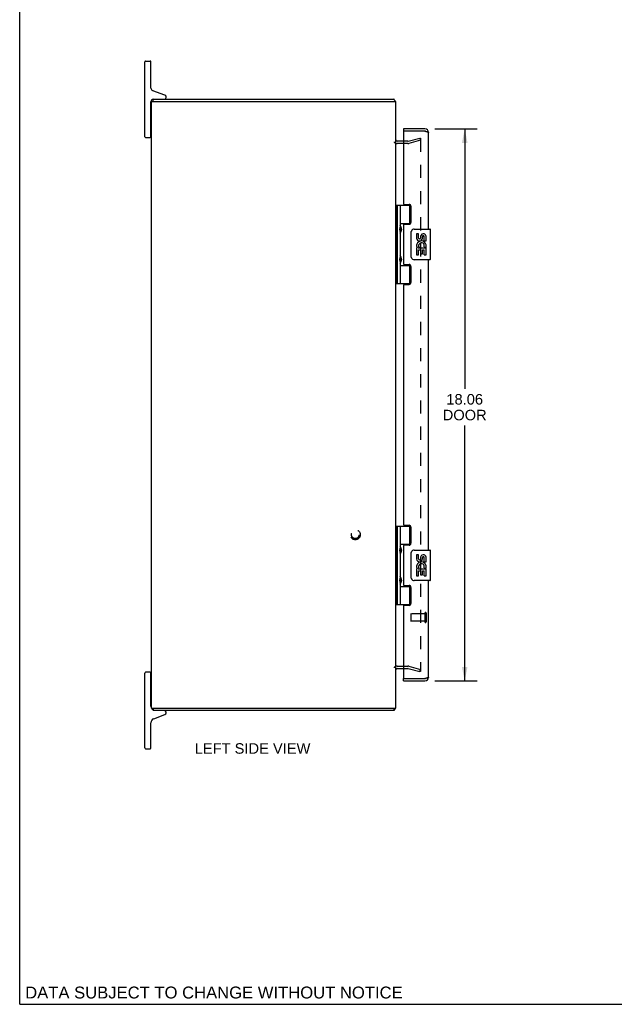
# Model space of a CAD drawing. Header units: inches. Extents: x 0 to 77.9, y 0 to 50.4.
# Tile 1 of 4: x 0 to 19.5, y 0 to 32.2. Entities that reach past the tile are written whole.
import ezdxf

# ---------------------------------------------------------------- set-up
doc = ezdxf.new("R2010")
doc.units = ezdxf.units.IN
doc.header["$LTSCALE"] = 4.282443
doc.header["$MEASUREMENT"] = 0
doc.linetypes.add('HIDDEN', pattern=[0.2, 0.1, -0.1])
doc.layers.get('0').update_dxf_attribs({"linetype": 'CONTINUOUS'})
for name, color, linetype in [('DEFAULT_2', 8, 'HIDDEN'), ('DIMENSIONS', 7, 'CONTINUOUS'), ('DOOR_ASSEMBLY', 7, 'CONTINUOUS')]:
    doc.layers.add(name, color=color, linetype=linetype)
doc.styles.get("Standard").update_dxf_attribs({"font": 'arial.ttf'})
doc.dimstyles.new('DIMSTYLE_1', dxfattribs={"dimtxt": 0.343511, "dimasz": 0.458015, "dimexe": 0.09, "dimexo": 0.07, "dimgap": 0.0375, "dimtad": 0, "dimtih": 1, "dimtoh": 1, "dimzin": 4, "dimdsep": 46, "dimtxsty": 'Standard', "dimblk": '_FILLED', "dimblk1": '_FILLED', "dimblk2": '_FILLED', "dimcen": 0.09, "dimazin": 1, "dimtfac": 1, "dimtdec": 3, "dimtofl": 0, "dimtmove": 0, "dimatfit": 3, "dimldrblk": '_FILLED', "dimfxl": 0, "dimtolj": 1, "dimtzin": 4, "dimarcsym": 0})

# ---------------------------------------------------------------- blocks, each defined once
blk = doc.blocks.new('_FILLED')
at = {"color": 0, "linetype": 'ByBlock'}
blk.add_solid([(0, 0), (-1, 0.2), (-1, -0.2)], dxfattribs=at)
blk = doc.blocks.new('*D5')
at = {"layer": 'DIMENSIONS', "color": 2, "linetype": 'Continuous'}
for p, q in [((13.587, 28.645), (14.98, 28.645)), ((14.568, 28.645), (14.568, 20.14)), ((14.568, 10.582), (14.568, 18.937)), ((13.587, 10.582), (14.98, 10.582))]:
    blk.add_line(p, q, dxfattribs=at)
at = {"layer": 'DIMENSIONS', "color": 2, "linetype": 'Continuous', "xscale": 0.4580152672, "yscale": 0.4580152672, "zscale": 0.4580152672}
for p, rotation in [((14.568, 28.645), 90), ((14.568, 10.582), 270)]:
    blk.add_blockref('_FILLED', p, dxfattribs=dict(at, rotation=rotation))
at = {"layer": 'DIMENSIONS', "color": 2, "linetype": 'Continuous', "insert": (14.568, 19.968), "char_height": 0.3435, "width": 1.4379, "attachment_point": 2, "line_spacing_factor": 0.9}
blk.add_mtext('18.06\\PDOOR', dxfattribs=at)

msp = doc.modelspace()

# ---------------------------------------------------------------- linework, layer by layer
at = {"color": 7, "linetype": 'Continuous'}
for p, q in [((0, 0), (0, 50.382)), ((4.096, 28.389), (4.096, 30.839)), ((4.121, 30.864), (4.271, 30.864)), ((4.296, 29.979), (4.296, 30.839)), ((4.756, 29.748), (4.355, 29.894)), ((4.796, 29.674), (4.796, 29.692)), ((4.296, 28.389), (4.296, 29.524)), ((4.374, 29.539), (4.374, 29.614)), ((4.296, 29.159), (4.311, 29.159)), ((4.121, 28.364), (4.271, 28.364)), ((4.296, 28.569), (4.311, 28.569)), ((4.096, 8.389), (4.096, 10.839)), ((4.271, 10.864), (4.121, 10.864)), ((4.296, 9.754), (4.296, 10.839)), ((4.296, 10.659), (4.311, 10.659)), ((4.296, 10.069), (4.311, 10.069)), ((4.374, 9.689), (4.374, 9.614)), ((12.248, 9.689), (12.248, 9.614)), ((4.388, 9.345), (4.756, 9.479)), ((4.796, 9.536), (4.796, 9.554)), ((4.296, 8.389), (4.296, 9.214)), ((4.121, 8.364), (4.271, 8.364)), ((0, 0), (77.863, 0))]:
    msp.add_line(p, q, dxfattribs=at)
at = {"color": 3, "linetype": 'Continuous'}
for p, q in [((4.311, 9.689), (4.311, 29.539)), ((4.311, 29.539), (12.311, 29.539)), ((4.374, 29.614), (12.248, 29.614)), ((12.311, 9.689), (12.311, 29.539)), ((12.559, 28.239), (12.353, 28.239)), ((12.353, 10.989), (12.559, 10.989)), ((4.311, 9.689), (12.311, 9.689)), ((12.248, 9.614), (4.374, 9.614))]:
    msp.add_line(p, q, dxfattribs=at)
for points in [[(12.262, 29.6), (12.261, 29.602), (12.26, 29.604), (12.259, 29.605), (12.258, 29.607), (12.256, 29.608), (12.255, 29.61), (12.254, 29.611), (12.253, 29.612), (12.252, 29.613), (12.251, 29.613), (12.25, 29.613), (12.249, 29.614), (12.248, 29.614), (12.248, 29.614)], [(12.273, 29.583), (12.272, 29.584), (12.27, 29.585), (12.269, 29.587), (12.268, 29.589), (12.267, 29.59), (12.266, 29.592), (12.265, 29.594), (12.264, 29.596), (12.262, 29.6)], [(12.264, 9.631), (12.262, 9.627), (12.261, 9.625), (12.26, 9.624), (12.259, 9.622), (12.258, 9.621), (12.256, 9.619), (12.255, 9.618), (12.254, 9.617), (12.253, 9.616), (12.252, 9.615), (12.251, 9.614), (12.25, 9.614), (12.249, 9.614), (12.248, 9.614), (12.248, 9.614)], [(12.273, 9.645), (12.272, 9.643), (12.27, 9.642), (12.269, 9.641), (12.268, 9.639), (12.267, 9.637), (12.266, 9.635), (12.265, 9.633), (12.264, 9.631)]]:
    msp.add_lwpolyline(points, dxfattribs=at)
at = {"color": 7, "linetype": 'Continuous'}
for centre, radius, start, end in [((4.121, 30.839), 0.025, 90, 180), ((4.271, 30.839), 0.025, 0, 90), ((4.386, 29.979), 0.09, 180, 250), ((4.736, 29.674), 0.06, 270, 360), ((4.736, 29.692), 0.06, 0, 70), ((4.386, 29.524), 0.09, 97.5759, 180), ((4.121, 28.389), 0.025, 180, 270), ((4.271, 28.389), 0.025, 270, 360), ((4.121, 10.839), 0.025, 90, 180), ((4.271, 10.839), 0.025, 0, 90), ((4.436, 9.754), 0.14, 180, 206.6756), ((4.436, 9.754), 0.14, 207.7056, 243.698), ((4.436, 9.214), 0.14, 110, 180), ((4.736, 9.554), 0.06, 0, 90), ((4.736, 9.536), 0.06, 290, 360), ((4.121, 8.389), 0.025, 180, 270), ((4.271, 8.389), 0.025, 270, 360)]:
    msp.add_arc(centre, radius, start, end, dxfattribs=at)
at = {"color": 3, "linetype": 'Continuous'}
for centre, radius, start, end in [((12.194, 29.497), 0.117, 21.0378, 47.4431), ((12.353, 28.281), 0.042, 180, 270), ((12.353, 10.947), 0.042, 90, 180), ((12.194, 9.731), 0.117, 312.5569, 338.9622)]:
    msp.add_arc(centre, radius, start, end, dxfattribs=at)
at = {"layer": 'DEFAULT_2', "color": 8, "linetype": 'HIDDEN'}
for p, q in [((12.711, 28.164), (12.353, 28.164)), ((12.711, 28.239), (12.559, 28.239)), ((12.718, 28.24), (13.104, 28.343)), ((13.123, 28.271), (12.737, 28.167)), ((13.104, 28.343), (13.123, 28.271)), ((13.123, 28.322), (13.123, 10.905)), ((12.353, 11.064), (12.711, 11.064)), ((12.559, 10.989), (12.711, 10.989)), ((12.718, 10.988), (13.104, 10.884)), ((12.737, 11.06), (13.123, 10.957)), ((13.104, 10.884), (13.123, 10.957))]:
    msp.add_line(p, q, dxfattribs=at)
for points in [[(13.109, 28.337), (13.108, 28.337), (13.107, 28.337), (13.105, 28.337)], [(13.113, 28.337), (13.112, 28.337), (13.11, 28.337), (13.109, 28.337), (13.109, 28.337)], [(13.113, 28.337), (13.114, 28.336), (13.116, 28.336), (13.117, 28.335), (13.118, 28.334), (13.119, 28.333), (13.12, 28.332), (13.12, 28.331), (13.121, 28.33), (13.122, 28.329), (13.122, 28.328), (13.123, 28.327), (13.123, 28.325), (13.123, 28.324), (13.123, 28.322)], [(13.109, 10.89), (13.108, 10.89), (13.107, 10.89), (13.105, 10.891)], [(13.123, 10.905), (13.123, 10.904), (13.123, 10.902), (13.123, 10.901), (13.122, 10.9), (13.122, 10.898), (13.121, 10.897), (13.12, 10.896), (13.12, 10.895), (13.119, 10.894), (13.118, 10.893), (13.117, 10.892), (13.116, 10.892), (13.114, 10.891), (13.113, 10.891), (13.112, 10.89), (13.11, 10.89), (13.109, 10.89), (13.109, 10.89)]]:
    msp.add_lwpolyline(points, dxfattribs=at)
for radius in [0.164, 0.124]:
    msp.add_circle((10.986, 15.364), radius, dxfattribs=at)
for centre, radius, start, end in [((12.353, 28.281), 0.117, 213.0998, 270), ((12.711, 28.264), 0.025, 270, 285), ((12.711, 28.264), 0.1, 270, 285), ((12.353, 10.947), 0.117, 90, 146.9002), ((12.711, 10.964), 0.1, 75, 90), ((12.711, 10.964), 0.025, 75, 90)]:
    msp.add_arc(centre, radius, start, end, dxfattribs=at)
at = {"layer": 'DOOR_ASSEMBLY', "color": 7, "linetype": 'Continuous'}
for p, q in [((12.559, 28.645), (12.559, 28.57)), ((12.316, 26.143), (12.316, 23.584)), ((12.316, 26.143), (12.8, 26.143)), ((12.355, 26.143), (12.355, 23.584)), ((12.454, 26.143), (12.454, 25.456)), ((12.774, 25.553), (12.774, 26.143)), ((12.311, 25.485), (12.316, 25.486)), ((12.454, 25.553), (12.8, 25.553)), ((12.742, 25.544), (12.742, 25.521)), ((12.742, 25.544), (12.794, 25.544)), ((12.311, 25.227), (12.316, 25.226)), ((12.454, 25.256), (12.454, 24.472)), ((12.47, 25.286), (12.47, 25.426)), ((12.819, 24.464), (12.819, 25.264)), ((12.919, 25.364), (13.429, 25.364)), ((12.994, 25.21), (12.994, 25.073)), ((13.057, 25.21), (12.994, 25.21)), ((13.057, 25.073), (13.057, 25.21)), ((13.122, 25.136), (13.122, 25.067)), ((13.306, 24.979), (13.306, 25.136)), ((13.444, 24.379), (13.444, 25.349)), ((13.183, 25.073), (13.183, 25.115)), ((13.246, 24.979), (13.246, 25.115)), ((13.246, 24.979), (13.306, 24.979)), ((13.306, 24.795), (13.306, 24.848)), ((12.311, 24.501), (12.316, 24.502)), ((12.994, 24.748), (12.994, 24.518)), ((13.012, 24.748), (12.994, 24.748)), ((12.994, 24.518), (13.057, 24.518)), ((13.047, 24.748), (13.074, 24.768)), ((13.047, 24.748), (13.306, 24.748)), ((13.057, 24.518), (13.057, 24.686)), ((13.057, 24.686), (13.122, 24.686)), ((13.122, 24.686), (13.122, 24.55)), ((13.122, 24.55), (13.183, 24.55)), ((13.183, 24.55), (13.183, 24.686)), ((13.183, 24.686), (13.246, 24.686)), ((13.238, 24.784), (13.295, 24.759)), ((13.246, 24.518), (13.246, 24.686)), ((13.246, 24.518), (13.306, 24.518)), ((13.306, 24.518), (13.306, 24.748)), ((12.311, 24.243), (12.316, 24.242)), ((12.454, 24.272), (12.454, 23.584)), ((12.454, 24.175), (12.8, 24.175)), ((12.47, 24.302), (12.47, 24.442)), ((12.742, 24.206), (12.742, 24.184)), ((12.794, 24.184), (12.742, 24.184)), ((12.774, 23.584), (12.774, 24.175)), ((13.429, 24.364), (12.919, 24.364)), ((12.316, 23.584), (12.8, 23.584)), ((12.316, 15.643), (12.8, 15.643)), ((12.316, 15.643), (12.316, 13.084)), ((12.355, 15.643), (12.355, 13.084)), ((12.454, 15.643), (12.454, 14.956)), ((12.774, 15.053), (12.774, 15.643)), ((12.311, 14.985), (12.316, 14.986)), ((12.454, 15.053), (12.8, 15.053)), ((12.47, 14.786), (12.47, 14.926)), ((12.742, 15.044), (12.794, 15.044)), ((12.742, 15.044), (12.742, 15.021)), ((12.919, 14.864), (13.429, 14.864)), ((13.444, 13.879), (13.444, 14.849)), ((12.311, 14.726), (12.316, 14.726)), ((12.454, 14.755), (12.454, 13.972)), ((12.819, 13.964), (12.819, 14.764)), ((13.057, 14.709), (12.994, 14.709)), ((12.994, 14.709), (12.994, 14.573)), ((13.057, 14.573), (13.057, 14.709)), ((13.122, 14.636), (13.122, 14.567)), ((13.183, 14.573), (13.183, 14.615)), ((13.246, 14.479), (13.246, 14.615)), ((13.306, 14.479), (13.306, 14.636)), ((13.012, 14.248), (12.994, 14.248)), ((12.994, 14.248), (12.994, 14.018)), ((13.047, 14.248), (13.074, 14.267)), ((13.047, 14.248), (13.306, 14.248)), ((13.057, 14.185), (13.122, 14.185)), ((13.057, 14.018), (13.057, 14.185)), ((13.122, 14.185), (13.122, 14.049)), ((13.183, 14.185), (13.246, 14.185)), ((13.183, 14.049), (13.183, 14.185)), ((13.238, 14.284), (13.295, 14.259)), ((13.246, 14.479), (13.306, 14.479)), ((13.246, 14.018), (13.246, 14.185)), ((13.306, 14.295), (13.306, 14.348)), ((13.306, 14.018), (13.306, 14.248)), ((12.311, 14.001), (12.316, 14.002)), ((12.47, 13.802), (12.47, 13.942)), ((13.429, 13.864), (12.919, 13.864)), ((12.994, 14.018), (13.057, 14.018)), ((13.122, 14.049), (13.183, 14.049)), ((13.246, 14.018), (13.306, 14.018)), ((12.311, 13.742), (12.316, 13.742)), ((12.454, 13.771), (12.454, 13.084)), ((12.454, 13.675), (12.8, 13.675)), ((12.742, 13.706), (12.742, 13.684)), ((12.794, 13.684), (12.742, 13.684)), ((12.774, 13.084), (12.774, 13.675)), ((12.316, 13.084), (12.8, 13.084)), ((12.559, 10.582), (12.559, 10.657))]:
    msp.add_line(p, q, dxfattribs=at)
at = {"layer": 'DOOR_ASSEMBLY', "color": 3, "linetype": 'Continuous'}
for p, q in [((13.267, 28.645), (12.559, 28.645)), ((12.559, 28.57), (12.559, 26.205)), ((13.267, 28.57), (12.559, 28.57)), ((13.267, 28.57), (13.269, 28.57)), ((13.269, 28.57), (13.279, 28.567)), ((13.279, 28.567), (13.287, 28.565)), ((13.287, 28.565), (13.294, 28.564)), ((13.294, 28.564), (13.299, 28.563)), ((13.299, 28.563), (13.304, 28.561)), ((13.304, 28.561), (13.309, 28.56)), ((13.309, 28.56), (13.314, 28.559)), ((13.314, 28.559), (13.318, 28.558)), ((13.318, 28.558), (13.323, 28.557)), ((13.323, 28.557), (13.327, 28.556)), ((13.384, 25.364), (13.384, 28.528)), ((12.59, 26.174), (12.746, 26.174)), ((12.809, 26.111), (12.809, 25.584)), ((12.559, 25.49), (12.559, 24.237)), ((12.59, 25.521), (12.746, 25.521)), ((12.59, 24.206), (12.746, 24.206)), ((13.384, 14.864), (13.384, 24.364)), ((12.809, 24.143), (12.809, 23.616)), ((12.559, 23.522), (12.559, 15.705)), ((12.59, 23.553), (12.746, 23.553)), ((12.59, 15.674), (12.746, 15.674)), ((12.809, 15.611), (12.809, 15.084)), ((12.559, 14.99), (12.559, 13.737)), ((12.746, 15.021), (12.59, 15.021)), ((13.384, 10.699), (13.384, 13.864)), ((12.59, 13.706), (12.746, 13.706)), ((12.809, 13.643), (12.809, 13.116)), ((12.559, 13.022), (12.559, 10.657)), ((12.746, 13.053), (12.59, 13.053)), ((12.559, 10.657), (13.267, 10.657)), ((13.279, 10.66), (13.267, 10.657)), ((13.287, 10.662), (13.279, 10.66)), ((13.294, 10.664), (13.287, 10.662)), ((13.299, 10.665), (13.294, 10.664)), ((13.304, 10.666), (13.299, 10.665)), ((13.309, 10.667), (13.304, 10.666)), ((13.314, 10.668), (13.309, 10.667)), ((13.318, 10.67), (13.314, 10.668)), ((13.323, 10.671), (13.318, 10.67)), ((13.327, 10.672), (13.323, 10.671)), ((13.332, 10.673), (13.327, 10.672)), ((12.559, 10.582), (13.267, 10.582))]:
    msp.add_line(p, q, dxfattribs=at)
at = {"layer": 'DOOR_ASSEMBLY', "color": 8, "linetype": 'HIDDEN'}
for p, q in [((12.809, 12.771), (12.809, 12.543)), ((13.266, 12.781), (12.819, 12.781)), ((13.266, 12.799), (13.266, 12.515)), ((13.309, 12.799), (13.309, 12.515)), ((13.266, 12.533), (12.819, 12.533))]:
    msp.add_line(p, q, dxfattribs=at)
at = {"layer": 'DOOR_ASSEMBLY', "color": 3, "linetype": 'Continuous'}
for points in [[(13.327, 28.556), (13.332, 28.554), (13.334, 28.554), (13.336, 28.553), (13.338, 28.553), (13.34, 28.552), (13.342, 28.551), (13.344, 28.551), (13.346, 28.55), (13.348, 28.55), (13.349, 28.549), (13.351, 28.549), (13.353, 28.548), (13.355, 28.547), (13.356, 28.547), (13.358, 28.546), (13.359, 28.546), (13.361, 28.545), (13.363, 28.544), (13.364, 28.544), (13.365, 28.543), (13.367, 28.543), (13.368, 28.542), (13.369, 28.542), (13.37, 28.541), (13.372, 28.54), (13.373, 28.54), (13.374, 28.539), (13.375, 28.539), (13.376, 28.538), (13.377, 28.537), (13.377, 28.537), (13.378, 28.536), (13.379, 28.536), (13.38, 28.535), (13.38, 28.535), (13.381, 28.534), (13.381, 28.533), (13.382, 28.533), (13.382, 28.532), (13.383, 28.532), (13.383, 28.531), (13.383, 28.53), (13.383, 28.53), (13.384, 28.529), (13.384, 28.529), (13.384, 28.528)], [(13.384, 10.699), (13.384, 10.699), (13.384, 10.698), (13.383, 10.698), (13.383, 10.697), (13.383, 10.696), (13.383, 10.696), (13.382, 10.695), (13.382, 10.695), (13.381, 10.694), (13.381, 10.694), (13.38, 10.693), (13.38, 10.692), (13.379, 10.692), (13.378, 10.691), (13.377, 10.691), (13.377, 10.69), (13.376, 10.689), (13.375, 10.689), (13.374, 10.688), (13.373, 10.688), (13.372, 10.687), (13.37, 10.687), (13.369, 10.686), (13.368, 10.685), (13.367, 10.685), (13.365, 10.684), (13.364, 10.684), (13.363, 10.683), (13.361, 10.682), (13.359, 10.682), (13.358, 10.681), (13.356, 10.681), (13.355, 10.68), (13.353, 10.68), (13.351, 10.679), (13.349, 10.678), (13.348, 10.678), (13.346, 10.677), (13.344, 10.677), (13.342, 10.676), (13.34, 10.675), (13.338, 10.675), (13.336, 10.674), (13.334, 10.674), (13.332, 10.673)]]:
    msp.add_lwpolyline(points, dxfattribs=at)
at = {"layer": 'DOOR_ASSEMBLY', "color": 7, "linetype": 'Continuous'}
for points in [[(12.454, 25.5), (12.455, 25.491), (12.457, 25.482), (12.46, 25.471), (12.464, 25.46), (12.468, 25.449), (12.473, 25.437), (12.478, 25.425), (12.482, 25.414), (12.487, 25.402), (12.49, 25.39), (12.493, 25.379), (12.495, 25.367), (12.496, 25.356), (12.495, 25.344), (12.493, 25.333), (12.49, 25.321), (12.487, 25.31), (12.482, 25.298), (12.478, 25.287), (12.473, 25.275), (12.468, 25.263), (12.464, 25.252), (12.46, 25.24), (12.457, 25.23), (12.455, 25.221), (12.454, 25.212)], [(12.819, 25.264), (12.819, 25.27), (12.82, 25.276), (12.82, 25.283), (12.822, 25.289), (12.823, 25.294), (12.825, 25.3)], [(12.454, 24.516), (12.455, 24.507), (12.457, 24.498), (12.46, 24.487), (12.464, 24.476), (12.468, 24.465), (12.473, 24.453), (12.478, 24.441), (12.482, 24.43), (12.487, 24.418), (12.49, 24.406), (12.493, 24.395), (12.495, 24.383), (12.496, 24.372), (12.495, 24.36), (12.493, 24.349), (12.49, 24.337), (12.487, 24.326), (12.482, 24.314), (12.478, 24.303), (12.473, 24.291), (12.468, 24.279), (12.464, 24.268), (12.46, 24.256), (12.457, 24.246), (12.455, 24.237), (12.454, 24.228)], [(12.825, 24.428), (12.823, 24.433), (12.822, 24.439), (12.82, 24.445), (12.82, 24.451), (12.819, 24.458), (12.819, 24.464)], [(12.454, 15), (12.455, 14.991), (12.457, 14.982), (12.46, 14.971), (12.464, 14.96), (12.468, 14.948), (12.473, 14.937), (12.478, 14.925), (12.482, 14.913), (12.487, 14.902), (12.49, 14.89), (12.493, 14.879), (12.495, 14.867), (12.496, 14.856), (12.495, 14.844), (12.493, 14.833), (12.49, 14.821), (12.487, 14.81), (12.482, 14.798), (12.478, 14.786), (12.473, 14.775), (12.468, 14.763), (12.464, 14.751), (12.46, 14.74), (12.457, 14.73), (12.455, 14.72), (12.454, 14.712)], [(12.819, 14.764), (12.819, 14.77), (12.82, 14.776), (12.82, 14.782), (12.822, 14.788), (12.823, 14.794), (12.825, 14.8)], [(12.454, 14.016), (12.455, 14.007), (12.457, 13.998), (12.46, 13.987), (12.464, 13.976), (12.468, 13.964), (12.473, 13.953), (12.478, 13.941), (12.482, 13.929), (12.487, 13.918), (12.49, 13.906), (12.493, 13.895), (12.495, 13.883), (12.496, 13.872), (12.495, 13.86), (12.493, 13.849), (12.49, 13.837), (12.487, 13.826), (12.482, 13.814), (12.478, 13.802), (12.473, 13.791), (12.468, 13.779), (12.464, 13.767), (12.46, 13.756), (12.457, 13.746), (12.455, 13.736), (12.454, 13.728)], [(12.825, 13.927), (12.823, 13.933), (12.822, 13.939), (12.82, 13.945), (12.82, 13.951), (12.819, 13.957), (12.819, 13.964)]]:
    msp.add_lwpolyline(points, dxfattribs=at)
at = {"layer": 'DOOR_ASSEMBLY', "color": 3, "linetype": 'Continuous'}
for centre, radius, start, end in [((13.267, 28.528), 0.117, 0, 90), ((12.59, 26.205), 0.031, 180, 270), ((12.746, 26.111), 0.063, 0, 90), ((12.59, 25.49), 0.031, 90, 180), ((12.746, 25.584), 0.063, 270, 360), ((12.59, 24.237), 0.031, 180, 270), ((12.746, 24.143), 0.063, 0, 90), ((12.59, 23.522), 0.031, 90, 180), ((12.746, 23.616), 0.063, 270, 360), ((12.59, 15.705), 0.031, 180, 270), ((12.746, 15.611), 0.063, 0, 90), ((12.59, 14.99), 0.031, 90, 180), ((12.746, 15.084), 0.063, 270, 360), ((12.59, 13.737), 0.031, 180, 270), ((12.746, 13.643), 0.063, 0, 90), ((12.59, 13.022), 0.031, 90, 180), ((12.746, 13.116), 0.063, 270, 360), ((13.267, 10.699), 0.117, 270, 360)]:
    msp.add_arc(centre, radius, start, end, dxfattribs=at)
at = {"layer": 'DOOR_ASSEMBLY', "color": 7, "linetype": 'Continuous'}
for centre, radius, start, end in [((13.267, 28.528), 0.042, 64.1676, 90), ((12.38, 25.426), 0.09, 0, 34.6434), ((12.38, 25.286), 0.09, 325.3566, 360), ((12.919, 25.264), 0.1, 90, 158.8004), ((13.214, 25.115), 0.0943, 71.7267, 167.4338), ((13.214, 25.115), 0.0314, 0, 180.0485), ((13.214, 25.115), 0.0943, 12.5402, 71.701), ((13.429, 25.349), 0.015, 0, 90), ((13.088, 25.073), 0.0943, 180, 360), ((13.148, 24.822), 0.154, 161.4199, 206.1963), ((13.151, 24.822), 0.157, 9.7031, 161.8791), ((13.088, 25.073), 0.0314, 180, 261.2295), ((13.151, 24.822), 0.0943, 336.5966, 215.1122), ((13.088, 25.078), 0.0362, 263.4285, 341.7628), ((12.38, 24.442), 0.09, 0, 34.6434), ((13.151, 24.822), 0.157, 205.737, 207.8532), ((13.151, 24.822), 0.157, 336.5966, 350.2969), ((12.38, 24.302), 0.09, 325.3566, 360), ((12.919, 24.464), 0.1, 201.205, 270), ((13.429, 24.379), 0.015, 270, 360), ((12.38, 14.926), 0.09, 0, 34.6434), ((12.919, 14.764), 0.1, 90, 158.8004), ((13.429, 14.849), 0.015, 0, 90), ((12.38, 14.786), 0.09, 325.3566, 360), ((13.088, 14.573), 0.0943, 180, 360), ((13.088, 14.573), 0.0314, 180, 261.2295), ((13.088, 14.578), 0.0362, 263.4285, 341.7628), ((13.214, 14.615), 0.0943, 71.7267, 167.4338), ((13.214, 14.615), 0.0314, 0, 180.0485), ((13.214, 14.615), 0.0943, 12.5402, 71.701), ((13.148, 14.321), 0.154, 161.4199, 206.1963), ((13.151, 14.322), 0.157, 9.7031, 161.8791), ((13.151, 14.322), 0.157, 205.737, 207.8532), ((13.151, 14.322), 0.0943, 336.5966, 215.1122), ((13.151, 14.322), 0.157, 336.5966, 350.2969), ((12.38, 13.942), 0.09, 0, 34.6434), ((12.919, 13.964), 0.1, 201.205, 270), ((13.429, 13.879), 0.015, 270, 360), ((12.38, 13.802), 0.09, 325.3566, 360), ((13.267, 10.699), 0.042, 270, 295.8324)]:
    msp.add_arc(centre, radius, start, end, dxfattribs=at)
at = {"layer": 'DOOR_ASSEMBLY', "color": 8, "linetype": 'HIDDEN'}
for centre, radius, start, end in [((12.819, 12.771), 0.01, 90, 180), ((13.287, 12.799), 0.0215, 0, 180), ((12.819, 12.543), 0.01, 180, 270), ((13.287, 12.515), 0.0215, 180, 360)]:
    msp.add_arc(centre, radius, start, end, dxfattribs=at)
at = {"layer": 'DOOR_ASSEMBLY', "color": 7, "linetype": 'Continuous'}
for centre in [(12.543, 25.356), (12.543, 24.372), (12.543, 14.856), (12.543, 13.872)]:
    msp.add_ellipse(centre, major_axis=(0, 0.188), ratio=0.5625, start_param=1.007189, end_param=2.134404, dxfattribs=at)

# ---------------------------------------------------------------- texts
at = {"layer": 'DIMENSIONS', "color": 2, "linetype": 'Continuous', "attachment_point": 2, "line_spacing_factor": 0.9}
for s, insert, char_height, width in [('LEFT SIDE VIEW', (7.624, 8.543), 0.34351, 3.77735), ('DATA SUBJECT TO CHANGE WITHOUT NOTICE', (6.359, 0.58), 0.38931, 12.33355)]:
    msp.add_mtext(s, dxfattribs=dict(at, insert=insert, char_height=char_height, width=width))

# ---------------------------------------------------------------- dimensions: what is measured, and where the dimension line sits
at = {"layer": 'DIMENSIONS', "color": 2, "linetype": 'Continuous'}
dim = msp.add_linear_dim(base=(14.568, 10.582), p1=(13.517, 28.645), p2=(13.517, 10.582), angle=270, text='<>\\PDOOR', dimstyle='DIMSTYLE_1', dxfattribs=at)
dim.commit()
dim.dimension.update_dxf_attribs({"geometry": '*D5', "text_midpoint": (14.568, 19.539), "dimtype": 160})

doc.saveas('drawing.dxf')
